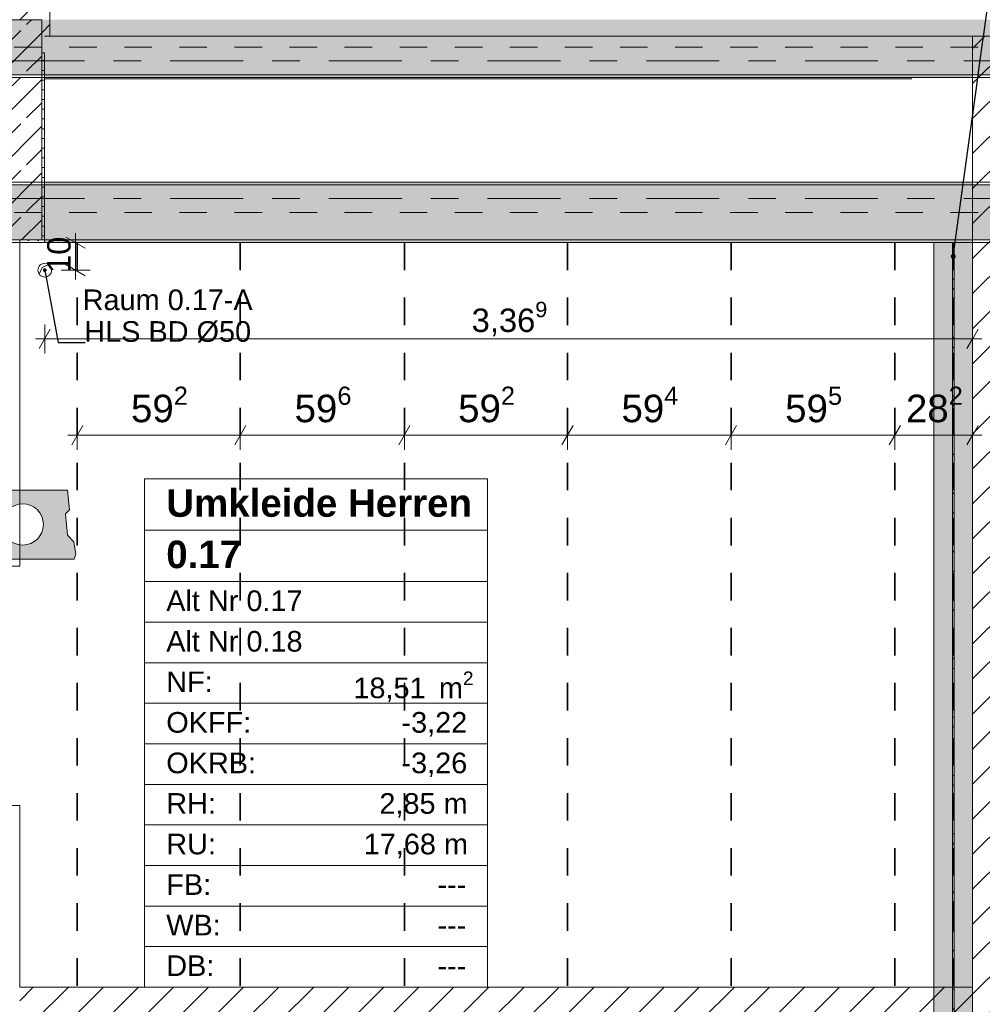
# Model space of a CAD drawing. Header units: metres. Extents: x -3.6 to 84.5, y -11 to 16.8.
# Tile 23 of 76: x 18.6 to 22.1, y 2.4 to 6. Entities that reach past the tile are written whole.
import ezdxf

# ---------------------------------------------------------------- set-up
doc = ezdxf.new("R2010")
doc.units = ezdxf.units.M
doc.header["$MEASUREMENT"] = 0
for name, pattern in [('Achse', [0.2, 0.1, -0.05, 0, -0.05]), ('Strichlinie doppelt', [0.546806, 0.264583, -0.105833, 0.070556, -0.105833]), ('Wipeout_Contour', [1, 0, -1])]:
    doc.linetypes.add(name, pattern=pattern)
for name, color, linetype in [('155 - Bemaßung_ Beschriftung.Ausbau - Deckenelemente', 7, 'Continuous'), ('401 - Zone.Raum_ Raumbegrenzung_ Whg.', 7, 'Continuous'), ('451 - Universal.Achsen Raster', 7, 'Continuous'), ('605 - Struktur.Wand Innen', 7, 'Continuous'), ('607 - Struktur.Stütze', 7, 'Continuous'), ('608 - Struktur.Träger', 7, 'Continuous'), ('612 - Struktur.Stahlbau', 7, 'Continuous'), ('Abbruch_605 - Struktur.Wand Innen', 7, 'Continuous'), ('Neubau_612 - Struktur.Stahlbau', 7, 'Continuous')]:
    doc.layers.add(name, color=color, linetype=linetype)
doc.styles.add('ERSTELLTER_STIL_1', font='txt')
doc.styles.add('ERSTELLTER_STIL_2', font='txt')
doc.linetypes.add('Abbruch 1', pattern='A,0,[1,2022.0244.A_L5A-PL04.06_iA_Deckenelemente Kellergeschoss1.Shx,S=0.001984,R=0,X=0,Y=0],-0.25,0', length=0.25)
doc.dimstyles.new('ERSTELLTER_STIL__1', dxfattribs={"dimtxt": 0.1, "dimasz": 0.0532, "dimexe": 0.18, "dimexo": 0.0625, "dimgap": 0, "dimtad": 1, "dimtih": 1, "dimtoh": 1, "dimzin": 0, "dimdsep": 46, "dimtxsty": 'ERSTELLTER_STIL_2', "dimblk": 'ARROWHEAD_2', "dimblk1": 'ARROWHEAD_2', "dimblk2": 'ARROWHEAD_2', "dimcen": 0.09, "dimse1": 1, "dimse2": 1, "dimclrd": 7, "dimclre": 7, "dimclrt": 7, "dimazin": 0, "dimtfac": 1, "dimtdec": 4, "dimtmove": 0, "dimatfit": 3, "dimfxl": 1, "dimtolj": 1, "dimtzin": 0, "dimarcsym": 0})
doc.dimstyles.new('ERSTELLTER_STIL__3', dxfattribs={"dimtxt": 0.085, "dimasz": 0.0532, "dimexe": 0.18, "dimexo": 0.0625, "dimgap": 0, "dimtad": 1, "dimtih": 1, "dimtoh": 1, "dimzin": 0, "dimdsep": 46, "dimtxsty": 'ERSTELLTER_STIL_2', "dimblk": 'ARROWHEAD_2', "dimblk1": 'ARROWHEAD_2', "dimblk2": 'ARROWHEAD_2', "dimcen": 0.09, "dimse1": 1, "dimse2": 1, "dimclrd": 256, "dimclre": 256, "dimclrt": 256, "dimazin": 0, "dimtfac": 1, "dimtdec": 4, "dimtmove": 0, "dimatfit": 3, "dimfxl": 1, "dimtolj": 1, "dimtzin": 0, "dimarcsym": 0})
doc.dimstyles.new('ERSTELLTER_STIL__4', dxfattribs={"dimtxt": 0.085, "dimasz": 0.0532, "dimexe": 0.18, "dimexo": 0.0625, "dimgap": 0, "dimtad": 1, "dimzin": 0, "dimdsep": 46, "dimtxsty": 'ERSTELLTER_STIL_2', "dimblk": 'ARROWHEAD_2', "dimblk1": 'ARROWHEAD_2', "dimblk2": 'ARROWHEAD_2', "dimcen": 0.09, "dimse1": 1, "dimse2": 1, "dimclrd": 256, "dimclre": 256, "dimclrt": 256, "dimazin": 0, "dimtfac": 1, "dimtdec": 4, "dimtmove": 2, "dimatfit": 3, "dimfxl": 1, "dimtolj": 1, "dimtzin": 0, "dimarcsym": 0})
doc.dimstyles.new('ERSTELLTER_STIL__7', dxfattribs={"dimtxt": 0.18, "dimasz": 0.03648, "dimexe": 0.18, "dimexo": 0.0625, "dimgap": 0, "dimtad": 0, "dimtih": 1, "dimtoh": 1, "dimdec": 4, "dimzin": 0, "dimdsep": 46, "dimcen": 0.09, "dimadec": 0, "dimazin": 0, "dimtfac": 1, "dimtdec": 4, "dimtmove": 0, "dimatfit": 3, "dimldrblk": 'ARROWHEAD_11', "dimfxl": 1, "dimtolj": 1, "dimtzin": 0, "dimarcsym": 0})
doc.dimstyles.new('ERSTELLTER_STIL__8', dxfattribs={"dimtxt": 0.18, "dimasz": 0.02736, "dimexe": 0.18, "dimexo": 0.0625, "dimgap": 0, "dimtad": 0, "dimtih": 1, "dimtoh": 1, "dimdec": 4, "dimzin": 0, "dimdsep": 46, "dimcen": 0.09, "dimadec": 0, "dimazin": 0, "dimtfac": 1, "dimtdec": 4, "dimtmove": 0, "dimatfit": 3, "dimldrblk": 'ARROWHEAD_11', "dimfxl": 1, "dimtolj": 1, "dimtzin": 0, "dimarcsym": 0})
pattern_1 = [(45, (0, 0), (-0.0636396, 0.0636396), [])]
pattern_2 = [(45, (0, 0), (-0.08485281, 0.08485281), []), (45, (-0.04243, 0.04243), (-0.08485281, 0.08485281), [0.09, -0.03])]
pattern_3 = [(45, (0, 0), (-0.01767767, 0.01767767), [0, -0.025])]

# ---------------------------------------------------------------- blocks, each defined once
blk = doc.blocks.new('*D187')
at = {"layer": '155 - Bemaßung_ Beschriftung.Ausbau - Deckenelemente', "color": 7, "linetype": 'Continuous', "lineweight": 5}
for p, q in [((18.8292, 4.525), (18.7888, 4.455)), ((18.809, 4.4375), (18.809, 4.5425)), ((19.4212, 4.525), (19.3808, 4.455)), ((19.401, 4.4375), (19.401, 4.5425)), ((18.7748, 4.49), (18.809, 4.49)), ((18.809, 4.49), (19.401, 4.49))]:
    blk.add_line(p, q, dxfattribs=at)
at = {"layer": '155 - Bemaßung_ Beschriftung.Ausbau - Deckenelemente', "color": 7, "lineweight": 5, "insert": (19.0041, 4.5083), "char_height": 0.1, "attachment_point": 7, "style": 'ERSTELLTER_STIL_2'}
blk.add_mtext('\\A1;{\\pql;\\fArial|b0|i0|c0|p38;59\\fArial|b0|i0|c0|p38;\\A1{\\H.66x;\\S2^  ;}}', dxfattribs=at)
blk = doc.blocks.new('ARROWHEAD_2')
at = {"color": 0, "linetype": 'Continuous', "lineweight": 0}
for p, q in [((0, 0), (-1, 0)), ((-0.378, -0.655), (0.378, 0.655))]:
    blk.add_line(p, q, dxfattribs=at)
blk = doc.blocks.new('*D188')
at = {"layer": '155 - Bemaßung_ Beschriftung.Ausbau - Deckenelemente', "color": 7, "linetype": 'Continuous', "lineweight": 5}
for p, q in [((19.4212, 4.525), (19.3808, 4.455)), ((19.401, 4.4375), (19.401, 4.5425)), ((20.0172, 4.525), (19.9768, 4.455)), ((19.997, 4.4375), (19.997, 4.5425)), ((19.401, 4.49), (19.997, 4.49))]:
    blk.add_line(p, q, dxfattribs=at)
at = {"layer": '155 - Bemaßung_ Beschriftung.Ausbau - Deckenelemente', "color": 7, "lineweight": 5, "insert": (19.5981, 4.5083), "char_height": 0.1, "attachment_point": 7, "style": 'ERSTELLTER_STIL_2'}
blk.add_mtext('\\A1;{\\pql;\\fArial|b0|i0|c0|p38;59\\fArial|b0|i0|c0|p38;\\A1{\\H.66x;\\S6^  ;}}', dxfattribs=at)
blk = doc.blocks.new('*D189')
at = {"layer": '155 - Bemaßung_ Beschriftung.Ausbau - Deckenelemente', "color": 7, "linetype": 'Continuous', "lineweight": 5}
for p, q in [((20.0172, 4.525), (19.9768, 4.455)), ((19.997, 4.4375), (19.997, 4.5425)), ((20.6092, 4.525), (20.5688, 4.455)), ((20.589, 4.4375), (20.589, 4.5425)), ((19.997, 4.49), (20.589, 4.49))]:
    blk.add_line(p, q, dxfattribs=at)
at = {"layer": '155 - Bemaßung_ Beschriftung.Ausbau - Deckenelemente', "color": 7, "lineweight": 5, "insert": (20.1921, 4.5083), "char_height": 0.1, "attachment_point": 7, "style": 'ERSTELLTER_STIL_2'}
blk.add_mtext('\\A1;{\\pql;\\fArial|b0|i0|c0|p38;59\\fArial|b0|i0|c0|p38;\\A1{\\H.66x;\\S2^  ;}}', dxfattribs=at)
blk = doc.blocks.new('*D190')
at = {"layer": '155 - Bemaßung_ Beschriftung.Ausbau - Deckenelemente', "color": 7, "linetype": 'Continuous', "lineweight": 5}
for p, q in [((20.6092, 4.525), (20.5688, 4.455)), ((20.589, 4.4375), (20.589, 4.5425)), ((21.2032, 4.525), (21.1628, 4.455)), ((21.183, 4.4375), (21.183, 4.5425)), ((20.589, 4.49), (21.183, 4.49))]:
    blk.add_line(p, q, dxfattribs=at)
at = {"layer": '155 - Bemaßung_ Beschriftung.Ausbau - Deckenelemente', "color": 7, "lineweight": 5, "insert": (20.7851, 4.5083), "char_height": 0.1, "attachment_point": 7, "style": 'ERSTELLTER_STIL_2'}
blk.add_mtext('\\A1;{\\pql;\\fArial|b0|i0|c0|p38;59\\fArial|b0|i0|c0|p38;\\A1{\\H.66x;\\S4^  ;}}', dxfattribs=at)
blk = doc.blocks.new('*D191')
at = {"layer": '155 - Bemaßung_ Beschriftung.Ausbau - Deckenelemente', "color": 7, "linetype": 'Continuous', "lineweight": 5}
for p, q in [((21.2032, 4.525), (21.1628, 4.455)), ((21.183, 4.4375), (21.183, 4.5425)), ((21.7982, 4.525), (21.7578, 4.455)), ((21.778, 4.4375), (21.778, 4.5425)), ((21.183, 4.49), (21.778, 4.49))]:
    blk.add_line(p, q, dxfattribs=at)
at = {"layer": '155 - Bemaßung_ Beschriftung.Ausbau - Deckenelemente', "color": 7, "lineweight": 5, "insert": (21.3796, 4.5083), "char_height": 0.1, "attachment_point": 7, "style": 'ERSTELLTER_STIL_2'}
blk.add_mtext('\\A1;{\\pql;\\fArial|b0|i0|c0|p38;59\\fArial|b0|i0|c0|p38;\\A1{\\H.66x;\\S5^  ;}}', dxfattribs=at)
blk = doc.blocks.new('*D192')
at = {"layer": '155 - Bemaßung_ Beschriftung.Ausbau - Deckenelemente', "color": 7, "linetype": 'Continuous', "lineweight": 5}
for p, q in [((21.7982, 4.525), (21.7578, 4.455)), ((21.778, 4.4375), (21.778, 4.5425)), ((22.0398, 4.455), (22.0802, 4.525)), ((22.06, 4.4375), (22.06, 4.5425)), ((21.778, 4.49), (22.06, 4.49)), ((22.06, 4.49), (22.0942, 4.49))]:
    blk.add_line(p, q, dxfattribs=at)
at = {"layer": '155 - Bemaßung_ Beschriftung.Ausbau - Deckenelemente', "color": 7, "lineweight": 5, "insert": (21.8181, 4.5083), "char_height": 0.1, "attachment_point": 7, "style": 'ERSTELLTER_STIL_2'}
blk.add_mtext('\\A1;{\\pql;\\fArial|b0|i0|c0|p38;28\\fArial|b0|i0|c0|p38;\\A1{\\H.66x;\\S2^  ;}}', dxfattribs=at)
blk = doc.blocks.new('*D197')
at = {"layer": '155 - Bemaßung_ Beschriftung.Ausbau - Deckenelemente', "color": 7, "linetype": 'Continuous', "lineweight": 5}
for p, q in [((18.2332, 4.525), (18.1928, 4.455)), ((18.213, 4.4375), (18.213, 4.5425)), ((18.4398, 4.455), (18.4802, 4.525)), ((18.46, 4.4375), (18.46, 4.5425)), ((18.213, 4.49), (18.46, 4.49)), ((18.46, 4.49), (18.4942, 4.49))]:
    blk.add_line(p, q, dxfattribs=at)
at = {"layer": '155 - Bemaßung_ Beschriftung.Ausbau - Deckenelemente', "color": 7, "lineweight": 5, "insert": (18.2356, 4.51), "char_height": 0.1, "attachment_point": 7, "style": 'ERSTELLTER_STIL_2'}
blk.add_mtext('\\A1;{\\pql;\\fArial|b0|i0|c0|p38;24\\fArial|b0|i0|c0|p38;\\A1{\\H.66x;\\S7^  ;}}', dxfattribs=at)
blk = doc.blocks.new('*D378')
at = {"layer": '155 - Bemaßung_ Beschriftung.Ausbau - Deckenelemente', "color": 92, "linetype": 'Continuous', "lineweight": 9, "true_color": 0x00be00}
for p, q in [((18.7112, 4.875), (18.6708, 4.805)), ((18.691, 4.7875), (18.691, 4.8925)), ((22.0398, 4.805), (22.0802, 4.875)), ((22.06, 4.7875), (22.06, 4.8925)), ((18.6568, 4.84), (18.691, 4.84)), ((18.691, 4.84), (22.06, 4.84)), ((22.06, 4.84), (22.0942, 4.84))]:
    blk.add_line(p, q, dxfattribs=at)
at = {"layer": '155 - Bemaßung_ Beschriftung.Ausbau - Deckenelemente', "color": 92, "lineweight": 9, "true_color": 0x00be00, "insert": (20.2411, 4.8405), "char_height": 0.085, "attachment_point": 7, "style": 'ERSTELLTER_STIL_2'}
blk.add_mtext('\\A1;{\\pql;\\fArial|b0|i0|c0|p38;3,36\\fArial|b0|i0|c0|p38;\\A1{\\H.66x;\\S9^  ;}}', dxfattribs=at)
blk = doc.blocks.new('*D379')
at = {"layer": '155 - Bemaßung_ Beschriftung.Ausbau - Deckenelemente', "color": 92, "linetype": 'Continuous', "lineweight": 9, "true_color": 0x00be00}
for p, q in [((18.8029, 5.19), (18.8029, 5.2242)), ((18.8554, 5.19), (18.7504, 5.19)), ((18.8379, 5.1698), (18.7679, 5.2102)), ((18.8029, 5.09), (18.8029, 5.19)), ((18.8554, 5.09), (18.7504, 5.09)), ((18.7679, 5.1102), (18.8379, 5.0698)), ((18.8029, 5.0558), (18.8029, 5.09))]:
    blk.add_line(p, q, dxfattribs=at)
at = {"layer": '155 - Bemaßung_ Beschriftung.Ausbau - Deckenelemente', "color": 92, "lineweight": 9, "true_color": 0x00be00, "insert": (18.7859, 5.0795), "char_height": 0.085, "attachment_point": 7, "rotation": 90, "style": 'ERSTELLTER_STIL_2'}
blk.add_mtext('\\A1;{\\pql;\\fArial|b0|i0|c0|p38;10}', dxfattribs=at)
blk = doc.blocks.new('ARROWHEAD_11')
at = {"color": 0, "linetype": 'Continuous', "lineweight": 0}
blk.add_line((0, 0), (-1, 0), dxfattribs=at)
at = {"color": 0, "linetype": 'Continuous', "lineweight": 0, "const_width": 0.25, "flags": 128}
blk.add_lwpolyline([(-0.125, 0, 1), (0.125, 0, 1)], format="xyb", close=True, dxfattribs=at)

msp = doc.modelspace()

# ---------------------------------------------------------------- hatches: boundary and pattern name
at = {"layer": '155 - Bemaßung_ Beschriftung.Ausbau - Deckenelemente', "linetype": 'Continuous', "lineweight": 0, "true_color": 0x575757}
h = msp.add_hatch(color=251, dxfattribs=at)
h.paths.add_polyline_path([(18.2482, 4.29), (18.2413, 4.2187), (18.2559, 4.2041), (18.2482, 4.1266), (18.2249, 4.1033), (18.2185, 4.0583), (18.2239, 4.04), (18.7981, 4.04), (18.8035, 4.0583), (18.7971, 4.1033), (18.7738, 4.1266), (18.7661, 4.2041), (18.7807, 4.2187), (18.7738, 4.29)])
h.paths.add_polyline_path([(18.336, 4.1661, 1), (18.486, 4.1661, 1)], flags=0)
h.paths.add_polyline_path([(18.536, 4.1661, 1), (18.686, 4.1661, 1)], flags=0)
at = {"layer": 'Neubau_612 - Struktur.Stahlbau', "linetype": 'Continuous', "lineweight": 0, "true_color": 0x000000}
h = msp.add_hatch(dxfattribs=at)
h.set_pattern_fill('Metall__Stahl_0001', color=18, style=0, pattern_type=2)
h.set_pattern_definition([(135, (0, 0), (0.053033, 0.053033), []), (135, (-0.01768, -0.01768), (0.053033, 0.053033), [])])
h.paths.add_polyline_path([(21.9872, 5.19), (21.9872, 0.71), (21.9927, 0.71), (21.9927, 5.19)])

# ---------------------------------------------------------------- linework, layer by layer
at = {"layer": '155 - Bemaßung_ Beschriftung.Ausbau - Deckenelemente', "color": 7, "linetype": 'Achse', "lineweight": 35}
for p, q in [((18.809, 5.19), (18.809, 0.71)), ((19.401, 5.19), (19.401, 0.71)), ((19.997, 5.19), (19.997, 0.71)), ((20.589, 5.19), (20.589, 0.71)), ((21.183, 5.19), (21.183, 0.71)), ((21.778, 5.19), (21.778, 0.71))]:
    msp.add_line(p, q, dxfattribs=at)
at = {"layer": '155 - Bemaßung_ Beschriftung.Ausbau - Deckenelemente', "color": 7, "linetype": 'Continuous', "lineweight": 5}
for p, q in [((18.6705, 5.0756), (18.681, 5.1)), ((18.681, 5.1), (18.7054, 5.1104))]:
    msp.add_line(p, q, dxfattribs=at)
at = {"layer": '155 - Bemaßung_ Beschriftung.Ausbau - Deckenelemente', "color": 7, "linetype": 'Continuous', "lineweight": 9, "flags": 128}
msp.add_lwpolyline([(18.716, 5.09, 0.414214), (18.691, 5.115, 0.414214), (18.666, 5.09, 0.414214), (18.691, 5.065, 0.414214)], format="xyb", close=True, dxfattribs=at)
at = {"layer": '155 - Bemaßung_ Beschriftung.Ausbau - Deckenelemente', "color": 7, "linetype": 'Continuous', "lineweight": 13, "flags": 128}
msp.add_lwpolyline([(18.2482, 4.29), (18.2413, 4.2187), (18.2559, 4.2041), (18.2482, 4.1266), (18.2249, 4.1033), (18.2185, 4.0583), (18.2239, 4.04), (18.7981, 4.04), (18.8035, 4.0583), (18.7971, 4.1033), (18.7738, 4.1266), (18.7661, 4.2041), (18.7807, 4.2187), (18.7738, 4.29)], close=True, dxfattribs=at)
msp.add_lwpolyline([(18.536, 4.1661, 1), (18.686, 4.1661, 1)], format="xyb", close=True, dxfattribs=at)
at = {"layer": '401 - Zone.Raum_ Raumbegrenzung_ Whg.', "color": 7, "linetype": 'Continuous', "lineweight": 9}
for p, q in [((20.2988, 4.3314), (19.0536, 4.3314)), ((19.0536, 4.3314), (19.0536, 2.485)), ((19.0536, 4.3314), (20.2988, 4.3314)), ((19.0536, 4.1448), (19.0536, 4.3314)), ((20.2988, 2.485), (20.2988, 4.3314)), ((20.2988, 4.3314), (20.2988, 4.1448)), ((20.2988, 4.1448), (19.0536, 4.1448)), ((19.0536, 4.1448), (20.2988, 4.1448)), ((19.0536, 3.9582), (19.0536, 4.1448)), ((20.2988, 4.1448), (20.2988, 3.9582)), ((20.2988, 3.9582), (19.0536, 3.9582)), ((19.0536, 3.9582), (20.2988, 3.9582)), ((19.0536, 3.8109), (19.0536, 3.9582)), ((20.2988, 3.9582), (20.2988, 3.8109)), ((20.2988, 3.8109), (19.0536, 3.8109)), ((19.0536, 3.8109), (20.2988, 3.8109)), ((19.0536, 3.6636), (19.0536, 3.8109)), ((20.2988, 3.8109), (20.2988, 3.6636)), ((20.2988, 3.6636), (19.0536, 3.6636)), ((19.0536, 3.6636), (20.2988, 3.6636)), ((19.0536, 3.5163), (19.0536, 3.6636)), ((20.2988, 3.6636), (20.2988, 3.5163)), ((20.2988, 3.5163), (19.0536, 3.5163)), ((19.0536, 3.5163), (20.2988, 3.5163)), ((19.0536, 3.3689), (19.0536, 3.5163)), ((20.2988, 3.5163), (20.2988, 3.3689)), ((20.2988, 3.3689), (19.0536, 3.3689)), ((19.0536, 3.3689), (20.2988, 3.3689)), ((19.0536, 3.2216), (19.0536, 3.3689)), ((20.2988, 3.3689), (20.2988, 3.2216)), ((20.2988, 3.2216), (19.0536, 3.2216)), ((19.0536, 3.2216), (20.2988, 3.2216)), ((19.0536, 3.0743), (19.0536, 3.2216)), ((20.2988, 3.2216), (20.2988, 3.0743)), ((20.2988, 3.0743), (19.0536, 3.0743)), ((19.0536, 3.0743), (20.2988, 3.0743)), ((19.0536, 2.927), (19.0536, 3.0743)), ((20.2988, 3.0743), (20.2988, 2.927)), ((20.2988, 2.927), (19.0536, 2.927)), ((19.0536, 2.927), (20.2988, 2.927)), ((19.0536, 2.7796), (19.0536, 2.927)), ((20.2988, 2.927), (20.2988, 2.7796)), ((20.2988, 2.7796), (19.0536, 2.7796)), ((19.0536, 2.7796), (20.2988, 2.7796)), ((19.0536, 2.6323), (19.0536, 2.7796)), ((20.2988, 2.7796), (20.2988, 2.6323)), ((20.2988, 2.6323), (19.0536, 2.6323)), ((19.0536, 2.6323), (20.2988, 2.6323)), ((19.0536, 2.485), (19.0536, 2.6323)), ((20.2988, 2.6323), (20.2988, 2.485)), ((19.0536, 2.485), (20.2988, 2.485)), ((20.2988, 2.485), (19.0536, 2.485))]:
    msp.add_line(p, q, dxfattribs=at)
at = {"layer": '605 - Struktur.Wand Innen', "color": 7, "linetype": 'Continuous', "lineweight": 18}
for p, q in [((18.46, 4.015), (18.6, 4.015)), ((18.46, 3.145), (18.6, 3.145))]:
    msp.add_line(p, q, dxfattribs=at)
at = {"layer": '605 - Struktur.Wand Innen', "color": 7, "linetype": 'Continuous', "lineweight": 18, "flags": 128}
for points in [[(18.6, 4.015), (18.6, 5.2)], [(18.6, 2.485), (18.6, 3.145)]]:
    msp.add_lwpolyline(points, dxfattribs=at)
at = {"layer": '608 - Struktur.Träger', "color": 7, "linetype": 'Continuous', "lineweight": 5}
for p, q in [((18.69, 5.41), (18.69, 5.4)), ((18.69, 5.2), (18.69, 5.19))]:
    msp.add_line(p, q, dxfattribs=at)
at = {"layer": '608 - Struktur.Träger', "color": 7, "linetype": 'Continuous', "lineweight": 13}
msp.add_line((18.69, 5.4), (18.37, 5.4), dxfattribs=at)
at = {"layer": 'Neubau_612 - Struktur.Stahlbau', "color": 1, "linetype": 'Continuous', "lineweight": 13}
msp.add_line((21.92, 5.19), (21.92, 0.71), dxfattribs=at)
at = {"layer": 'Neubau_612 - Struktur.Stahlbau', "color": 1, "linetype": 'Continuous', "lineweight": 9}
for p, q in [((21.9872, 5.19), (21.9872, 0.71)), ((21.9927, 5.19), (21.9872, 5.19)), ((21.9927, 5.19), (21.9927, 0.71))]:
    msp.add_line(p, q, dxfattribs=at)
at = {"layer": 'Neubau_612 - Struktur.Stahlbau', "color": 1, "linetype": 'Achse', "lineweight": 9}
msp.add_line((21.99, 5.19), (21.99, 0.71), dxfattribs=at)

# ---------------------------------------------------------------- texts
at = {"layer": '155 - Bemaßung_ Beschriftung.Ausbau - Deckenelemente', "color": 7, "linetype": 'Continuous', "lineweight": 9, "insert": (19.446, 4.8268), "char_height": 0.075, "attachment_point": 9, "line_spacing_factor": 0.920251, "style": 'ERSTELLTER_STIL_2'}
msp.add_mtext('\\A1;{\\pqc;\\fArial|b0|i0|c0|p38;Raum 0.17-A\\P\\pqc;\\fArial|b0|i0|c0|p38;HLS BD\\fArial|b0|i0|c0|p38; Ø\\fArial|b0|i0|c0|p38;50}', dxfattribs=at)
at = {"layer": '401 - Zone.Raum_ Raumbegrenzung_ Whg.', "color": 7, "lineweight": 9, "attachment_point": 1}
for s, insert, char_height, style in [('\\A1;{\\pqj;\\pt0;\\fArial|b1|i0|c0|p38;Umkleide Herren}', (19.1322, 4.2938), 0.1, 'ERSTELLTER_STIL_1'), ('\\A1;{\\pqj;\\pt0;\\fArial|b1|i0|c0|p38;}', (20.2202, 4.3167), 0.1, 'ERSTELLTER_STIL_1'), ('\\A1;{\\pqj;\\pt0;\\fArial|b1|i0|c0|p38;}', (20.2202, 4.1301), 0.1, 'ERSTELLTER_STIL_1'), ('\\A1;{\\pql;\\pt0;\\fArial|b1|i0|c0|p38;0.17}', (19.1322, 4.1072), 0.1, 'ERSTELLTER_STIL_1'), ('\\A1;{\\pqj;\\pt0;\\fArial|b0|i0|c0|p38;}', (20.2202, 3.9435), 0.075, 'ERSTELLTER_STIL_2'), ('\\A1;{\\pqj;\\pt0;\\fArial|b0|i0|c0|p38;Alt Nr 0.17}', (19.1322, 3.9263), 0.075, 'ERSTELLTER_STIL_2'), ('\\A1;{\\pqj;\\pt0;\\fArial|b0|i0|c0|p38;}', (20.2202, 3.7962), 0.075, 'ERSTELLTER_STIL_2'), ('\\A1;{\\pqj;\\pt0;\\fArial|b0|i0|c0|p38;Alt Nr 0.18}', (19.1322, 3.779), 0.075, 'ERSTELLTER_STIL_2'), ('\\A1;{\\pqj;\\pt0;\\fArial|b0|i0|c0|p38;NF: }', (19.1322, 3.6317), 0.075, 'ERSTELLTER_STIL_2'), ('\\A1;{\\pql;\\pt0,0.05;\\fArial|b0|i0|c0|p38;18,51\\fArial|b0|i0|c0|p38;\\A1{\\H.66x;\\S^  ;}\\fArial|b0|i0|c0|p38; m\\fArial|b0|i0|c0|p38;\\A1{\\H.66x;\\S2^  ;}}', (19.8117, 3.6317), 0.075, 'ERSTELLTER_STIL_2'), ('\\A1;{\\pqj;\\pt0;\\fArial|b0|i0|c0|p38;OKFF: }', (19.1322, 3.4844), 0.075, 'ERSTELLTER_STIL_2'), ('\\A1;{\\pqj;\\pt0;\\fArial|b0|i0|c0|p38;-3,22}', (19.9864, 3.4844), 0.075, 'ERSTELLTER_STIL_2'), ('\\A1;{\\pqj;\\pt0;\\fArial|b0|i0|c0|p38;OKRB: }', (19.1322, 3.3371), 0.075, 'ERSTELLTER_STIL_2'), ('\\A1;{\\pqj;\\pt0;\\fArial|b0|i0|c0|p38;-3,26}', (19.9864, 3.3371), 0.075, 'ERSTELLTER_STIL_2'), ('\\A1;{\\pqj;\\pt0;\\fArial|b0|i0|c0|p38;RH: }', (19.1322, 3.1897), 0.075, 'ERSTELLTER_STIL_2'), ('\\A1;{\\pqj;\\pt0;\\fArial|b0|i0|c0|p38;2,85 m}', (19.9061, 3.1897), 0.075, 'ERSTELLTER_STIL_2'), ('\\A1;{\\pqj;\\pt0;\\fArial|b0|i0|c0|p38;RU: }', (19.1322, 3.0424), 0.075, 'ERSTELLTER_STIL_2'), ('\\A1;{\\pqj;\\pt0;\\fArial|b0|i0|c0|p38;17,68 m}', (19.8492, 3.0424), 0.075, 'ERSTELLTER_STIL_2'), ('\\A1;{\\pqj;\\pt0;\\fArial|b0|i0|c0|p38;FB: }', (19.1322, 2.8951), 0.075, 'ERSTELLTER_STIL_2'), ('\\A1;{\\pqj;\\pt0;\\fArial|b0|i0|c0|p38;---}', (20.1173, 2.8951), 0.075, 'ERSTELLTER_STIL_2'), ('\\A1;{\\pqj;\\pt0;\\fArial|b0|i0|c0|p38;WB: }', (19.1322, 2.7478), 0.075, 'ERSTELLTER_STIL_2'), ('\\A1;{\\pqj;\\pt0;\\fArial|b0|i0|c0|p38;---}', (20.1173, 2.7478), 0.075, 'ERSTELLTER_STIL_2'), ('\\A1;{\\pqj;\\pt0;\\fArial|b0|i0|c0|p38;DB: }', (19.1322, 2.6004), 0.075, 'ERSTELLTER_STIL_2'), ('\\A1;{\\pqj;\\pt0;\\fArial|b0|i0|c0|p38;---}', (20.1173, 2.6004), 0.075, 'ERSTELLTER_STIL_2')]:
    msp.add_mtext(s, dxfattribs=dict(at, insert=insert, char_height=char_height, style=style))

# ---------------------------------------------------------------- dimensions: what is measured, and where the dimension line sits
at = {"layer": '155 - Bemaßung_ Beschriftung.Ausbau - Deckenelemente', "color": 92, "linetype": 'Continuous', "lineweight": 9, "true_color": 0x00be00}
dim = msp.add_linear_dim(base=(18.8029, 5.19), p1=(18.7324, 5.09), p2=(18.6414, 5.19), angle=90, dimstyle='ERSTELLTER_STIL__4', dxfattribs=at)
dim.commit()
dim.dimension.update_dxf_attribs({"geometry": '*D379', "text_midpoint": (18.7434, 5.1443), "dimtype": 160, "text_rotation": 90})
at = {"layer": '155 - Bemaßung_ Beschriftung.Ausbau - Deckenelemente', "color": 7, "linetype": 'Continuous', "lineweight": 5}
for base, p1, p2, picture, middle in [((18.46, 4.49), (18.213, 5.19), (18.46, 5.2), '*D197', (18.4469, 4.56)), ((19.401, 4.49), (18.809, 5.19), (19.401, 5.19), '*D187', (19.2154, 4.56)), ((19.997, 4.49), (19.401, 5.19), (19.997, 5.19), '*D188', (19.8094, 4.56)), ((20.589, 4.49), (19.997, 5.19), (20.589, 5.19), '*D189', (20.4034, 4.56)), ((21.183, 4.49), (20.589, 5.19), (21.183, 5.19), '*D190', (20.9964, 4.56)), ((21.7779889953, 4.4899822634), (21.1829889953, 5.1899822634), (21.7779889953, 5.1899822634), '*D191', (21.5908552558, 4.5599822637))]:
    dim = msp.add_linear_dim(base=base, p1=p1, p2=p2, dimstyle='ERSTELLTER_STIL__1', dxfattribs=at)
    dim.commit()
    dim.dimension.update_dxf_attribs({"geometry": picture, "text_midpoint": middle, "dimtype": 160})

# ---------------------------------------------------------------- leaders
at = {"layer": '155 - Bemaßung_ Beschriftung.Ausbau - Deckenelemente', "color": 7, "linetype": 'Continuous', "lineweight": 9, "annotation_type": 0, "has_hookline": 1, "hookline_direction": 0, "text_width": 0.6086}
msp.add_leader([(18.691, 5.09), (18.7393, 4.8268), (18.8374, 4.8268)], dimstyle='ERSTELLTER_STIL__8', dxfattribs=at)

# ---------------------------------------------------------------- wipeouts: each hides what was drawn before it
at = {"color": 254, "linetype": 'Wipeout_Contour', "lineweight": 0, "ltscale": 116.540966}
msp.add_wipeout([(18.42, 6.13), (18.42, 6), (18.68, 6), (18.68, 5.88), (18.71, 5.88), (18.71, 6.13)], dxfattribs=at).dxf.layer = '605 - Struktur.Wand Innen'
at = {"color": 254, "linetype": 'Wipeout_Contour', "lineweight": 0, "ltscale": 69.269447}
msp.add_wipeout([(22.06, 5.785), (22.21, 5.94), (22.06, 5.94)], dxfattribs=at).dxf.layer = '605 - Struktur.Wand Innen'

# ---------------------------------------------------------------- next in the draw order: hatches: boundary and pattern name
at = {"layer": '605 - Struktur.Wand Innen', "linetype": 'Continuous', "lineweight": 0, "true_color": 0x000000}
h = msp.add_hatch(dxfattribs=at)
h.set_pattern_fill('MW_Ziegel_0001', color=18, style=0, pattern_type=2)
h.set_pattern_definition(pattern_1)
h.paths.add_polyline_path([(18.42, 6.13), (18.42, 6), (18.68, 6), (18.68, 5.88), (18.71, 5.88), (18.71, 6.13)])
h = msp.add_hatch(dxfattribs=at)
h.set_pattern_fill('MW_Ziegel_0001', color=18, style=0, pattern_type=2)
h.set_pattern_definition(pattern_1)
h.paths.add_polyline_path([(22.06, 5.785), (22.21, 5.94), (22.06, 5.94)])

# ---------------------------------------------------------------- next in the draw order: linework, layer by layer
at = {"layer": '605 - Struktur.Wand Innen', "color": 7, "linetype": 'Continuous', "lineweight": 18}
msp.add_line((18.68, 5.88), (18.71, 5.88), dxfattribs=at)
at = {"layer": '605 - Struktur.Wand Innen', "color": 7, "linetype": 'Continuous', "lineweight": 18, "flags": 128}
for points in [[(18.71, 5.88), (18.71, 6.13)], [(18.68, 5.88), (18.71, 5.88)]]:
    msp.add_lwpolyline(points, dxfattribs=at)

# ---------------------------------------------------------------- next in the draw order: wipeouts: each hides what was drawn before it
at = {"color": 254, "linetype": 'Wipeout_Contour', "lineweight": 0, "ltscale": 90.275098}
msp.add_wipeout([(22.21, 5.94), (22.06, 5.785), (22.06, 2.23), (22.21, 2.23)], dxfattribs=at).dxf.layer = '605 - Struktur.Wand Innen'

# ---------------------------------------------------------------- next in the draw order: hatches: boundary and pattern name
at = {"layer": '605 - Struktur.Wand Innen', "linetype": 'Continuous', "lineweight": 0, "true_color": 0x000000}
h = msp.add_hatch(dxfattribs=at)
h.set_pattern_fill('MW_Ziegel_0001', color=18, style=0, pattern_type=2)
h.set_pattern_definition(pattern_1)
h.paths.add_polyline_path([(22.21, 5.94), (22.06, 5.785), (22.06, 2.23), (22.21, 2.23)])
at = {"layer": '608 - Struktur.Träger', "linetype": 'Continuous', "lineweight": 0, "true_color": 0x000000}
h = msp.add_hatch(dxfattribs=at)
h.set_pattern_fill('Gips_0001', color=18, style=0, pattern_type=2)
h.set_pattern_definition(pattern_3)
h.paths.add_polyline_path([(18.69, 5.41), (18.69, 5.4), (22.06, 5.4), (22.06, 5.41)])
h = msp.add_hatch(dxfattribs=at)
h.set_pattern_fill('Beton__Stahlbeton_0001', color=18, style=0, pattern_type=2)
h.set_pattern_definition(pattern_2)
h.paths.add_polyline_path([(0.69, 5.4), (0.38, 5.4), (0.38, 5.2), (0.69, 5.2), (7.57, 5.2), (7.89, 5.2), (11.17, 5.2), (11.49, 5.2), (15.08, 5.2), (15.28, 5.2), (18.37, 5.2), (18.69, 5.2), (22.06, 5.2), (22.21, 5.2), (25.57, 5.2), (25.89, 5.2), (29.26, 5.2), (29.39, 5.2), (32.77, 5.2), (33.09, 5.2), (36.415, 5.2), (36.59, 5.2), (39.97, 5.2), (40.29, 5.2), (43.71, 5.2), (43.87, 5.2), (47.17, 5.2), (47.49, 5.2), (50.85, 5.2), (51, 5.2), (54.37, 5.2), (54.69, 5.2), (58.06, 5.2), (58.19, 5.2), (61.57, 5.2), (61.88, 5.2), (61.88, 5.4), (61.57, 5.4), (58.19, 5.4), (58.06, 5.4), (54.69, 5.4), (54.37, 5.4), (51, 5.4), (50.85, 5.4), (47.49, 5.4), (47.17, 5.4), (43.87, 5.4), (43.71, 5.4), (40.29, 5.4), (39.97, 5.4), (36.59, 5.4), (36.415, 5.4), (33.09, 5.4), (32.77, 5.4), (29.39, 5.4), (29.26, 5.4), (25.89, 5.4), (25.57, 5.4), (22.21, 5.4), (22.06, 5.4), (18.69, 5.4), (18.37, 5.4), (15.28, 5.4), (15.08, 5.4), (11.49, 5.4), (11.17, 5.4), (7.89, 5.4), (7.57, 5.4)])
h = msp.add_hatch(dxfattribs=at)
h.set_pattern_fill('Gips_0001', color=18, style=0, pattern_type=2)
h.set_pattern_definition(pattern_3)
h.paths.add_polyline_path([(22.06, 5.2), (18.69, 5.2), (18.69, 5.19), (22.06, 5.19)])
at = {"layer": '612 - Struktur.Stahlbau', "linetype": 'Continuous', "lineweight": 0, "true_color": 0x30307f}
msp.add_hatch(color=177, dxfattribs=at).paths.add_polyline_path([(21.92, 5.19), (22.06, 5.19), (22.06, 0.71), (21.92, 0.71)])
at = {"layer": 'Abbruch_605 - Struktur.Wand Innen', "linetype": 'Continuous', "lineweight": 0, "true_color": 0x000000}
h = msp.add_hatch(dxfattribs=at)
h.set_pattern_fill('MW_Ziegel_0001', color=18, style=0, pattern_type=2)
h.set_pattern_definition(pattern_1)
h.paths.add_polyline_path([(22.06, 2.485), (18.6, 2.485), (18.6, 2.36), (22.06, 2.36)])

# ---------------------------------------------------------------- next in the draw order: linework, layer by layer
at = {"layer": '451 - Universal.Achsen Raster', "color": 160, "linetype": 'Strichlinie doppelt', "lineweight": 9, "true_color": 0x3232ff}
msp.add_line((64.935, 5.35), (-3.175, 5.35), dxfattribs=at)
at = {"layer": '605 - Struktur.Wand Innen', "color": 7, "linetype": 'Continuous', "lineweight": 18}
msp.add_line((22.06, 5.785), (22.06, 5.94), dxfattribs=at)
at = {"layer": '605 - Struktur.Wand Innen', "color": 7, "linetype": 'Continuous', "lineweight": 18, "flags": 128}
for points in [[(22.21, 5.94), (22.06, 5.94)], [(22.06, 5.785), (22.06, 2.485)]]:
    msp.add_lwpolyline(points, dxfattribs=at)
at = {"layer": '608 - Struktur.Träger', "color": 7, "linetype": 'Continuous', "lineweight": 13}
for p, q in [((0.38, 5.41), (61.88, 5.41)), ((22.06, 5.4), (18.69, 5.4)), ((22.21, 5.4), (22.06, 5.4)), ((0.38, 5.19), (61.88, 5.19))]:
    msp.add_line(p, q, dxfattribs=at)
at = {"layer": '608 - Struktur.Träger', "color": 7, "linetype": 'Continuous', "lineweight": 5}
for p, q in [((22.06, 5.41), (18.69, 5.41)), ((22.06, 5.41), (22.06, 5.4)), ((22.06, 5.19), (18.69, 5.19)), ((22.06, 5.2), (22.06, 5.19))]:
    msp.add_line(p, q, dxfattribs=at)
at = {"layer": '608 - Struktur.Träger', "color": 7, "linetype": 'Achse', "lineweight": 9}
msp.add_line((0.38, 5.3), (61.88, 5.3), dxfattribs=at)
at = {"layer": '608 - Struktur.Träger', "color": 7, "linetype": 'Continuous', "lineweight": 13, "flags": 128}
msp.add_lwpolyline([(33.09, 5.2), (32.77, 5.2), (29.39, 5.2), (29.26, 5.2), (25.89, 5.2), (25.57, 5.2), (22.21, 5.2), (22.06, 5.2), (18.69, 5.2), (18.37, 5.2), (15.28, 5.2), (15.08, 5.2), (11.49, 5.2), (11.17, 5.2), (7.89, 5.2), (7.57, 5.2), (0.69, 5.2), (0.38, 5.2)], dxfattribs=at)
at = {"layer": 'Abbruch_605 - Struktur.Wand Innen', "color": 7, "linetype": 'Abbruch 1', "lineweight": 18, "flags": 128}
msp.add_lwpolyline([(22.06, 2.485), (18.6, 2.485)], dxfattribs=at)
at = {"layer": 'Neubau_612 - Struktur.Stahlbau', "color": 1, "linetype": 'Continuous', "lineweight": 13}
for p, q in [((21.92, 5.19), (22.06, 5.19)), ((22.06, 5.19), (22.06, 0.71))]:
    msp.add_line(p, q, dxfattribs=at)

# ---------------------------------------------------------------- next in the draw order: dimensions: what is measured, and where the dimension line sits
at = {"layer": '155 - Bemaßung_ Beschriftung.Ausbau - Deckenelemente', "color": 92, "linetype": 'Continuous', "lineweight": 9, "true_color": 0x00be00}
dim = msp.add_linear_dim(base=(22.06, 4.84), p1=(18.691, 5.09), p2=(22.06, 5.19), dimstyle='ERSTELLTER_STIL__3', dxfattribs=at)
dim.commit()
dim.dimension.update_dxf_attribs({"geometry": '*D378', "text_midpoint": (20.4663, 4.8995), "dimtype": 160})
at = {"layer": '155 - Bemaßung_ Beschriftung.Ausbau - Deckenelemente', "color": 7, "linetype": 'Continuous', "lineweight": 5}
dim = msp.add_linear_dim(base=(22.06, 4.49), p1=(21.778, 5.19), p2=(22.06, 3.2425), dimstyle='ERSTELLTER_STIL__1', dxfattribs=at)
dim.commit()
dim.dimension.update_dxf_attribs({"geometry": '*D192', "text_midpoint": (22.0294, 4.56), "dimtype": 160})

# ---------------------------------------------------------------- next in the draw order: wipeouts: each hides what was drawn before it
at = {"color": 254, "linetype": 'Wipeout_Contour', "lineweight": 0, "ltscale": 84.806923}
msp.add_wipeout([(18.69, 5.785), (22.06, 5.785), (22.06, 5.94), (18.69, 5.94)], dxfattribs=at).dxf.layer = '605 - Struktur.Wand Innen'

# ---------------------------------------------------------------- next in the draw order: hatches: boundary and pattern name
at = {"layer": '607 - Struktur.Stütze', "linetype": 'Continuous', "lineweight": 0, "true_color": 0x000000}
h = msp.add_hatch(dxfattribs=at)
h.set_pattern_fill('Beton__Stahlbeton_0001', color=18, style=0, pattern_type=2)
h.set_pattern_definition(pattern_2)
h.paths.add_polyline_path([(18.38, 5.2), (18.68, 5.2), (18.68, 6), (18.38, 6)])
h = msp.add_hatch(dxfattribs=at)
h.set_pattern_fill('Gips_0001', color=18, style=0, pattern_type=2)
h.set_pattern_definition(pattern_3)
h.paths.add_polyline_path([(18.68, 5.2), (18.6, 5.2), (18.6, 5.19), (18.69, 5.19), (18.69, 5.88), (18.68, 5.88)])
at = {"layer": '608 - Struktur.Träger', "linetype": 'Continuous', "lineweight": 0, "true_color": 0x000000}
h = msp.add_hatch(dxfattribs=at)
h.set_pattern_fill('Beton__Stahlbeton_0001', color=18, style=0, pattern_type=2)
h.set_pattern_definition(pattern_2)
h.paths.add_polyline_path([(0.69, 6), (0.38, 6), (0.38, 5.8), (0.69, 5.8), (7.57, 5.8), (7.89, 5.8), (11.17, 5.8), (11.49, 5.8), (15.08, 5.8), (15.28, 5.8), (18.37, 5.8), (18.69, 5.8), (22.06, 5.8), (22.21, 5.8), (25.57, 5.8), (25.89, 5.8), (32.77, 5.8), (33.09, 5.8), (36.415, 5.8), (36.59, 5.8), (39.97, 5.8), (43.87, 5.8), (47.17, 5.8), (47.49, 5.8), (54.37, 5.8), (54.69, 5.8), (61.57, 5.8), (61.88, 5.8), (61.88, 6), (61.57, 6), (54.69, 6), (54.37, 6), (47.49, 6), (47.17, 6), (43.87, 6), (39.54, 6), (38.47, 6), (38.13, 6), (33.09, 6), (32.77, 6), (25.89, 6), (25.57, 6), (18.71, 6), (14.84, 6), (11.76, 6), (11.51, 6), (11.49, 6), (11.17, 6), (7.89, 6), (7.57, 6)])
h = msp.add_hatch(dxfattribs=at)
h.set_pattern_fill('Gips_0001', color=18, style=0, pattern_type=2)
h.set_pattern_definition(pattern_3)
h.paths.add_polyline_path([(18.69, 5.8), (18.69, 5.79), (22.06, 5.79), (22.06, 5.8)])

# ---------------------------------------------------------------- next in the draw order: linework, layer by layer
at = {"layer": '451 - Universal.Achsen Raster', "color": 160, "linetype": 'Strichlinie doppelt', "lineweight": 9, "true_color": 0x3232ff}
msp.add_line((64.935, 5.85), (-3.175, 5.85), dxfattribs=at)
at = {"layer": '605 - Struktur.Wand Innen', "color": 7, "linetype": 'Continuous', "lineweight": 18}
msp.add_line((22.06, 5.785), (22.06, 5.94), dxfattribs=at)
at = {"layer": '605 - Struktur.Wand Innen', "color": 7, "linetype": 'Continuous', "lineweight": 13, "flags": 128}
for points in [[(22.06, 5.94), (18.69, 5.94)], [(18.69, 5.785), (21.84, 5.785)]]:
    msp.add_lwpolyline(points, dxfattribs=at)
at = {"layer": '607 - Struktur.Stütze', "color": 7, "linetype": 'Continuous', "lineweight": 13, "flags": 128}
msp.add_lwpolyline([(18.38, 5.2), (18.68, 5.2), (18.68, 6), (18.38, 6)], close=True, dxfattribs=at)
at = {"layer": '607 - Struktur.Stütze', "color": 7, "linetype": 'Continuous', "lineweight": 5, "flags": 128}
msp.add_lwpolyline([(18.6, 5.19), (18.69, 5.19), (18.69, 5.88)], dxfattribs=at)
at = {"layer": '608 - Struktur.Träger', "color": 7, "linetype": 'Achse', "lineweight": 9}
msp.add_line((0.38, 5.9), (61.88, 5.9), dxfattribs=at)
at = {"layer": '608 - Struktur.Träger', "color": 7, "linetype": 'Continuous', "lineweight": 5}
for p, q in [((18.69, 5.8), (18.69, 5.79)), ((22.06, 5.8), (22.06, 5.79)), ((22.06, 5.79), (18.69, 5.79))]:
    msp.add_line(p, q, dxfattribs=at)
at = {"layer": '608 - Struktur.Träger', "color": 7, "linetype": 'Continuous', "lineweight": 13}
msp.add_line((0.38, 5.79), (61.88, 5.79), dxfattribs=at)
at = {"layer": '608 - Struktur.Träger', "color": 7, "linetype": 'Continuous', "lineweight": 13, "flags": 128}
msp.add_lwpolyline([(33.09, 5.8), (32.77, 5.8), (25.89, 5.8), (25.57, 5.8), (22.21, 5.8), (22.06, 5.8), (18.69, 5.8), (18.37, 5.8), (15.28, 5.8), (15.08, 5.8), (11.49, 5.8), (11.17, 5.8), (7.89, 5.8), (7.57, 5.8), (0.69, 5.8), (0.38, 5.8)], dxfattribs=at)

# ---------------------------------------------------------------- next in the draw order: leaders
at = {"layer": '155 - Bemaßung_ Beschriftung.Ausbau - Deckenelemente', "color": 1, "linetype": 'Continuous', "lineweight": 9, "annotation_type": 0, "has_hookline": 1, "hookline_direction": 0, "text_width": 0.8281, "horizontal_direction": (0, 1, 0)}
msp.add_leader([(21.99, 5.14), (22.1162, 6.061)], dimstyle='ERSTELLTER_STIL__7', dxfattribs=at)

doc.saveas('drawing.dxf')
